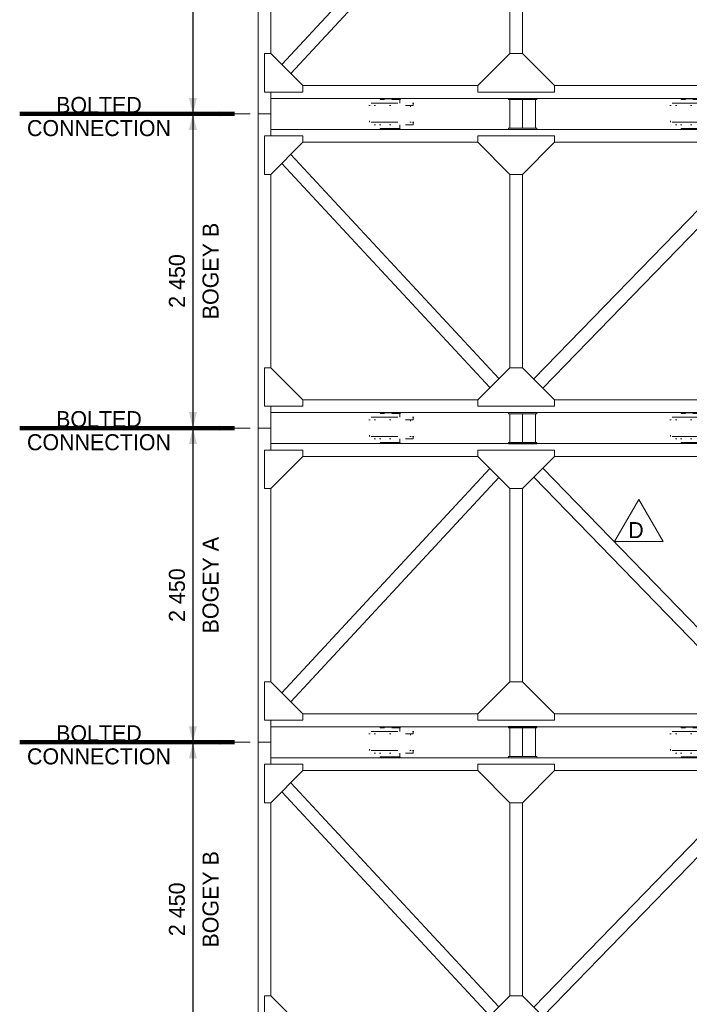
# Model space of a CAD drawing. Header units: millimetres. Extents: x -33820 to -12795, y -745548 to -730698.
# Tile 23 of 25: x -18768 to -16154, y -738821 to -734982. Entities that reach past the tile are written whole.
import ezdxf
from ezdxf.enums import TextEntityAlignment as Align

# ---------------------------------------------------------------- set-up
doc = ezdxf.new("R2010")
doc.units = ezdxf.units.MM
doc.header["$MEASUREMENT"] = 0
doc.linetypes.add('DGN Style 5', pattern=[208.174909, 89.217818, -118.957091])
doc.linetypes.add('DGN Style 6', pattern=[565.640967, 0.297393, -118.957091, 208.174909, -118.957091, 0.297393, -118.957091])
doc.styles.add('Style-ENGINEERING', font='ENGINEERING.shx')
doc.styles.add('Style-ENGINEERING_0', font='ENGINEERING.shx')
doc.dimstyles.new('MetricMM', dxfattribs={"dimtxt": 3, "dimasz": 3, "dimexe": 1.5, "dimexo": 1.5, "dimgap": 1.5, "dimtad": 1, "dimdec": 0, "dimzin": 7, "dimtxsty": 'Style-ENGINEERING_0', "dimcen": 0.09, "dimclrd": 1, "dimclre": 1, "dimclrt": 7, "dimadec": 0, "dimazin": 3, "dimtfac": 1, "dimtdec": 0, "dimtofl": 0, "dimtmove": 0, "dimatfit": 3, "dimfxl": 1, "dimtzin": 7, "dimlwd": -1, "dimlwe": 0, "dimarcsym": 0})

# ---------------------------------------------------------------- blocks, each defined once
blk = doc.blocks.new('*U416')
at = {"color": 7, "linetype": 'Continuous', "lineweight": 0}
for p, q in [((-4115, 1224.8), (-4115, -1224.9)), ((-4115, 1224.8), (-4014.8, 1224.8)), ((-4014.8, 1053.6), (-4014.8, 1224.8)), ((4014.9, 1103.6), (-4014.8, 1103.6)), ((-3764.8, 1003.6), (-2400, 1003.6)), ((-1800, 1003.6), (-350.2, 1003.6)), ((-3858.9, 909.5), (-2235.1, -838.8)), ((-258.7, 912.1), (-1962.2, -841.4)), ((-3929.7, 838.7), (-2305.8, -909.5)), ((-188, 841.4), (-1892.9, -913.7)), ((-4014.8, 753.6), (-4014.8, -753.7)), ((-2150.2, 753.9), (-2150.2, -754)), ((-2050, 753.6), (-2050, -753.7)), ((-4014.8, -1053.7), (-4014.8, -1224.9)), ((-3764.8, -1003.7), (-2400, -1003.7)), ((-1800, -1003.7), (-350.2, -1003.7)), ((4014.9, -1103.7), (-4014.8, -1103.7)), ((-4115, -1224.9), (-4014.8, -1224.9))]:
    blk.add_line(p, q, dxfattribs=at)
at = {"color": 7, "linetype": 'Continuous', "lineweight": 0, "flags": 128}
for points in [[(-4064.8, 1053.6), (-3764.8, 1053.6), (-3764.8, 1003.6), (-4014.8, 753.6), (-4064.8, 753.6), (-4064.8, 1053.6)], [(-2400, 1053.6), (-1800, 1053.6), (-1800, 1003.6), (-2050, 753.6), (-2150, 753.6), (-2400, 1003.6), (-2400, 1053.6)], [(-4064.8, -1053.7), (-3764.8, -1053.7), (-3764.8, -1003.7), (-4014.8, -753.7), (-4064.8, -753.7), (-4064.8, -1053.7)], [(-2400, -1053.7), (-1800, -1053.7), (-1800, -1003.7), (-2050, -753.7), (-2150, -753.7), (-2400, -1003.7), (-2400, -1053.7)]]:
    blk.add_lwpolyline(points, close=True, dxfattribs=at)
blk = doc.blocks.new('*U417')
at = {"color": 7, "linetype": 'Continuous', "lineweight": 0}
for p, q in [((-4115, 1224.8), (-4115, -1224.9)), ((-4115, 1224.8), (-4014.8, 1224.8)), ((-4014.8, 1053.6), (-4014.8, 1224.8)), ((4014.9, 1103.6), (-4014.8, 1103.6)), ((-3764.8, 1003.6), (-2400, 1003.6)), ((-1800, 1003.6), (-350.2, 1003.6)), ((-3858.9, 909.5), (-2235.1, -838.8)), ((-3929.7, 838.7), (-2305.8, -909.5)), ((-4014.8, 753.6), (-4014.8, -753.7)), ((-2150.2, 753.9), (-2150.2, -754)), ((-2050, 753.6), (-2050, -753.7))]:
    blk.add_line(p, q, dxfattribs=at)
at = {"color": 7, "linetype": 'Continuous', "lineweight": 0, "extrusion": (0, 0, -1), "flags": 128}
for points in [[(4064.8, 1053.6), (3764.8, 1053.6), (3764.8, 1003.6), (4014.8, 753.6), (4064.8, 753.6), (4064.8, 1053.6)], [(2400, 1053.6), (1800, 1053.6), (1800, 1003.6), (2050, 753.6), (2150, 753.6), (2400, 1003.6), (2400, 1053.6)]]:
    blk.add_lwpolyline(points, close=True, dxfattribs=at)
blk = doc.blocks.new('*U420')
at = {"color": 7, "linetype": 'DGN Style 6', "lineweight": 0, "flags": 128}
for points in [[(-181.2, 65), (181.2, 65), (181.2, 85), (-181.2, 85), (-181.2, 65)], [(-76.2, 118.5), (76.2, 118.5), (76.2, 113.5), (-76.2, 113.5), (-76.2, 118.5)], [(-181.2, -85), (181.2, -85), (181.2, -65), (-181.2, -65), (-181.2, -85)], [(-76.2, -113.5), (76.2, -113.5), (76.2, -118.5), (-76.2, -118.5), (-76.2, -113.5)]]:
    blk.add_lwpolyline(points, close=True, dxfattribs=at)
for points in [[(76.2, 85), (76.2, 113.5), (-76.2, 113.5), (-76.2, 85)], [(-159, 65), (-159, -65)], [(159, -65), (159, 65)], [(76.2, -85), (76.2, -113.5), (-76.2, -113.5), (-76.2, -85)]]:
    blk.add_lwpolyline(points, dxfattribs=at)
blk = doc.blocks.new('*U421')
at = {"color": 7, "linetype": 'DGN Style 6', "lineweight": 0, "flags": 128}
for points in [[(-181.2, 65), (181.2, 65), (181.2, 85), (-181.2, 85), (-181.2, 65)], [(-76.2, 118.5), (76.2, 118.5), (76.2, 113.5), (-76.2, 113.5), (-76.2, 118.5)], [(-181.2, -85), (181.2, -85), (181.2, -65), (-181.2, -65), (-181.2, -85)], [(-76.2, -113.5), (76.2, -113.5), (76.2, -118.5), (-76.2, -118.5), (-76.2, -113.5)]]:
    blk.add_lwpolyline(points, close=True, dxfattribs=at)
for points in [[(76.2, 85), (76.2, 113.5), (-76.2, 113.5), (-76.2, 85)], [(-159, 65), (-159, -65)], [(159, -65), (159, 65)], [(76.2, -85), (76.2, -113.5), (-76.2, -113.5), (-76.2, -85)]]:
    blk.add_lwpolyline(points, dxfattribs=at)
blk = doc.blocks.new('*U418')
at = {"color": 7, "linetype": 'DGN Style 6', "lineweight": 0, "rotation": 180}
for name, p in [('*U421', (-3085, 0)), ('*U420', (-735, 0))]:
    blk.add_blockref(name, p, dxfattribs=at)
blk = doc.blocks.new('*U427')
at = {"color": 7, "linetype": 'DGN Style 6', "lineweight": 0, "flags": 128}
for points in [[(-181.2, 65), (181.2, 65), (181.2, 85), (-181.2, 85), (-181.2, 65)], [(-76.2, 118.5), (76.2, 118.5), (76.2, 113.5), (-76.2, 113.5), (-76.2, 118.5)], [(-181.2, -85), (181.2, -85), (181.2, -65), (-181.2, -65), (-181.2, -85)], [(-76.2, -113.5), (76.2, -113.5), (76.2, -118.5), (-76.2, -118.5), (-76.2, -113.5)]]:
    blk.add_lwpolyline(points, close=True, dxfattribs=at)
for points in [[(76.2, 85), (76.2, 113.5), (-76.2, 113.5), (-76.2, 85)], [(-159, 65), (-159, -65)], [(159, -65), (159, 65)], [(76.2, -85), (76.2, -113.5), (-76.2, -113.5), (-76.2, -85)]]:
    blk.add_lwpolyline(points, dxfattribs=at)
blk = doc.blocks.new('*U428')
at = {"color": 7, "linetype": 'DGN Style 6', "lineweight": 0, "flags": 128}
for points in [[(-181.2, 65), (181.2, 65), (181.2, 85), (-181.2, 85), (-181.2, 65)], [(-76.2, 118.5), (76.2, 118.5), (76.2, 113.5), (-76.2, 113.5), (-76.2, 118.5)], [(-181.2, -85), (181.2, -85), (181.2, -65), (-181.2, -65), (-181.2, -85)], [(-76.2, -113.5), (76.2, -113.5), (76.2, -118.5), (-76.2, -118.5), (-76.2, -113.5)]]:
    blk.add_lwpolyline(points, close=True, dxfattribs=at)
for points in [[(76.2, 85), (76.2, 113.5), (-76.2, 113.5), (-76.2, 85)], [(-159, 65), (-159, -65)], [(159, -65), (159, 65)], [(76.2, -85), (76.2, -113.5), (-76.2, -113.5), (-76.2, -85)]]:
    blk.add_lwpolyline(points, dxfattribs=at)
blk = doc.blocks.new('*U425')
at = {"color": 7, "linetype": 'DGN Style 6', "lineweight": 0, "rotation": 180}
for name, p in [('*U428', (-3085, 0)), ('*U427', (-735, 0))]:
    blk.add_blockref(name, p, dxfattribs=at)
blk = doc.blocks.new('*U439')
at = {"color": 7, "linetype": 'Continuous', "lineweight": 0}
for p, q in [((-4115, 1224.8), (-4115, -1224.9)), ((-4115, 1224.8), (-4014.8, 1224.8)), ((-4014.8, 1053.6), (-4014.8, 1224.8)), ((4014.9, 1103.6), (-4014.8, 1103.6)), ((-3764.8, 1003.6), (-2400, 1003.6)), ((-1800, 1003.6), (-350.2, 1003.6)), ((-3858.9, 909.5), (-2235.1, -838.8)), ((-258.7, 912.1), (-1962.2, -841.4)), ((-3929.7, 838.7), (-2305.8, -909.5)), ((-188, 841.4), (-1892.9, -913.7)), ((-4014.8, 753.6), (-4014.8, -753.7)), ((-2150.2, 753.9), (-2150.2, -754)), ((-2050, 753.6), (-2050, -753.7))]:
    blk.add_line(p, q, dxfattribs=at)
at = {"color": 7, "linetype": 'Continuous', "lineweight": 0, "flags": 128}
for points in [[(-4064.8, 1053.6), (-3764.8, 1053.6), (-3764.8, 1003.6), (-4014.8, 753.6), (-4064.8, 753.6), (-4064.8, 1053.6)], [(-2400, 1053.6), (-1800, 1053.6), (-1800, 1003.6), (-2050, 753.6), (-2150, 753.6), (-2400, 1003.6), (-2400, 1053.6)], [(-4064.8, -1053.7), (-3764.8, -1053.7), (-3764.8, -1003.7), (-4014.8, -753.7), (-4064.8, -753.7), (-4064.8, -1053.7)], [(-2400, -1053.7), (-1800, -1053.7), (-1800, -1003.7), (-2050, -753.7), (-2150, -753.7), (-2400, -1003.7), (-2400, -1053.7)]]:
    blk.add_lwpolyline(points, close=True, dxfattribs=at)
blk = doc.blocks.new('*U440')
at = {"color": 7, "linetype": 'Continuous', "lineweight": 0}
for p, q in [((-4115, 1224.8), (-4115, -1224.9)), ((-4115, 1224.8), (-4014.8, 1224.8)), ((-4014.8, 1053.6), (-4014.8, 1224.8)), ((4014.9, 1103.6), (-4014.8, 1103.6)), ((-3764.8, 1003.6), (-2400, 1003.6)), ((-1800, 1003.6), (-350.2, 1003.6)), ((-3858.9, 909.5), (-2235.1, -838.8)), ((-258.7, 912.1), (-1962.2, -841.4)), ((-3929.7, 838.7), (-2305.8, -909.5)), ((-188, 841.4), (-1892.9, -913.7)), ((-4014.8, 753.6), (-4014.8, -753.7)), ((-2150.2, 753.9), (-2150.2, -754)), ((-2050, 753.6), (-2050, -753.7)), ((-4014.8, -1053.7), (-4014.8, -1224.9)), ((-3764.8, -1003.7), (-2400, -1003.7)), ((-1800, -1003.7), (-350.2, -1003.7)), ((4014.9, -1103.7), (-4014.8, -1103.7)), ((-4115, -1224.9), (-4014.8, -1224.9))]:
    blk.add_line(p, q, dxfattribs=at)
at = {"color": 7, "linetype": 'Continuous', "lineweight": 0, "extrusion": (0, 0, -1), "flags": 128}
for points in [[(4064.8, 1053.6), (3764.8, 1053.6), (3764.8, 1003.6), (4014.8, 753.6), (4064.8, 753.6), (4064.8, 1053.6)], [(2400, 1053.6), (1800, 1053.6), (1800, 1003.6), (2050, 753.6), (2150, 753.6), (2400, 1003.6), (2400, 1053.6)], [(4064.8, -1053.7), (3764.8, -1053.7), (3764.8, -1003.7), (4014.8, -753.7), (4064.8, -753.7), (4064.8, -1053.7)], [(2400, -1053.7), (1800, -1053.7), (1800, -1003.7), (2050, -753.7), (2150, -753.7), (2400, -1003.7), (2400, -1053.7)]]:
    blk.add_lwpolyline(points, close=True, dxfattribs=at)
blk = doc.blocks.new('*U443')
at = {"color": 7, "linetype": 'DGN Style 6', "lineweight": 0, "flags": 128}
for points in [[(-181.2, 65), (181.2, 65), (181.2, 85), (-181.2, 85), (-181.2, 65)], [(-76.2, 118.5), (76.2, 118.5), (76.2, 113.5), (-76.2, 113.5), (-76.2, 118.5)], [(-181.2, -85), (181.2, -85), (181.2, -65), (-181.2, -65), (-181.2, -85)], [(-76.2, -113.5), (76.2, -113.5), (76.2, -118.5), (-76.2, -118.5), (-76.2, -113.5)]]:
    blk.add_lwpolyline(points, close=True, dxfattribs=at)
for points in [[(76.2, 85), (76.2, 113.5), (-76.2, 113.5), (-76.2, 85)], [(-159, 65), (-159, -65)], [(159, -65), (159, 65)], [(76.2, -85), (76.2, -113.5), (-76.2, -113.5), (-76.2, -85)]]:
    blk.add_lwpolyline(points, dxfattribs=at)
blk = doc.blocks.new('*U444')
at = {"color": 7, "linetype": 'DGN Style 6', "lineweight": 0, "flags": 128}
for points in [[(-181.2, 65), (181.2, 65), (181.2, 85), (-181.2, 85), (-181.2, 65)], [(-76.2, 118.5), (76.2, 118.5), (76.2, 113.5), (-76.2, 113.5), (-76.2, 118.5)], [(-181.2, -85), (181.2, -85), (181.2, -65), (-181.2, -65), (-181.2, -85)], [(-76.2, -113.5), (76.2, -113.5), (76.2, -118.5), (-76.2, -118.5), (-76.2, -113.5)]]:
    blk.add_lwpolyline(points, close=True, dxfattribs=at)
for points in [[(76.2, 85), (76.2, 113.5), (-76.2, 113.5), (-76.2, 85)], [(-159, 65), (-159, -65)], [(159, -65), (159, 65)], [(76.2, -85), (76.2, -113.5), (-76.2, -113.5), (-76.2, -85)]]:
    blk.add_lwpolyline(points, dxfattribs=at)
blk = doc.blocks.new('*U441')
at = {"color": 7, "linetype": 'DGN Style 6', "lineweight": 0, "rotation": 180}
for name, p in [('*U444', (-3085, 0)), ('*U443', (-735, 0))]:
    blk.add_blockref(name, p, dxfattribs=at)
blk = doc.blocks.new('*U450')
at = {"color": 7, "linetype": 'DGN Style 6', "lineweight": 0, "flags": 128}
for points in [[(-181.2, 65), (181.2, 65), (181.2, 85), (-181.2, 85), (-181.2, 65)], [(-76.2, 118.5), (76.2, 118.5), (76.2, 113.5), (-76.2, 113.5), (-76.2, 118.5)], [(-181.2, -85), (181.2, -85), (181.2, -65), (-181.2, -65), (-181.2, -85)], [(-76.2, -113.5), (76.2, -113.5), (76.2, -118.5), (-76.2, -118.5), (-76.2, -113.5)]]:
    blk.add_lwpolyline(points, close=True, dxfattribs=at)
for points in [[(76.2, 85), (76.2, 113.5), (-76.2, 113.5), (-76.2, 85)], [(-159, 65), (-159, -65)], [(159, -65), (159, 65)], [(76.2, -85), (76.2, -113.5), (-76.2, -113.5), (-76.2, -85)]]:
    blk.add_lwpolyline(points, dxfattribs=at)
blk = doc.blocks.new('*U451')
at = {"color": 7, "linetype": 'DGN Style 6', "lineweight": 0, "flags": 128}
for points in [[(-181.2, 65), (181.2, 65), (181.2, 85), (-181.2, 85), (-181.2, 65)], [(-76.2, 118.5), (76.2, 118.5), (76.2, 113.5), (-76.2, 113.5), (-76.2, 118.5)], [(-181.2, -85), (181.2, -85), (181.2, -65), (-181.2, -65), (-181.2, -85)], [(-76.2, -113.5), (76.2, -113.5), (76.2, -118.5), (-76.2, -118.5), (-76.2, -113.5)]]:
    blk.add_lwpolyline(points, close=True, dxfattribs=at)
for points in [[(76.2, 85), (76.2, 113.5), (-76.2, 113.5), (-76.2, 85)], [(-159, 65), (-159, -65)], [(159, -65), (159, 65)], [(76.2, -85), (76.2, -113.5), (-76.2, -113.5), (-76.2, -85)]]:
    blk.add_lwpolyline(points, dxfattribs=at)
blk = doc.blocks.new('*U448')
at = {"color": 7, "linetype": 'DGN Style 6', "lineweight": 0, "rotation": 180}
for name, p in [('*U451', (-3085, 0)), ('*U450', (-735, 0))]:
    blk.add_blockref(name, p, dxfattribs=at)
blk = doc.blocks.new('*U457')
at = {"color": 7, "linetype": 'DGN Style 6', "lineweight": 0, "flags": 128}
for points in [[(-181.2, 65), (181.2, 65), (181.2, 85), (-181.2, 85), (-181.2, 65)], [(-76.2, 118.5), (76.2, 118.5), (76.2, 113.5), (-76.2, 113.5), (-76.2, 118.5)], [(-181.2, -85), (181.2, -85), (181.2, -65), (-181.2, -65), (-181.2, -85)], [(-76.2, -113.5), (76.2, -113.5), (76.2, -118.5), (-76.2, -118.5), (-76.2, -113.5)]]:
    blk.add_lwpolyline(points, close=True, dxfattribs=at)
for points in [[(76.2, 85), (76.2, 113.5), (-76.2, 113.5), (-76.2, 85)], [(-159, 65), (-159, -65)], [(159, -65), (159, 65)], [(76.2, -85), (76.2, -113.5), (-76.2, -113.5), (-76.2, -85)]]:
    blk.add_lwpolyline(points, dxfattribs=at)
blk = doc.blocks.new('*U458')
at = {"color": 7, "linetype": 'DGN Style 6', "lineweight": 0, "flags": 128}
for points in [[(-181.2, 65), (181.2, 65), (181.2, 85), (-181.2, 85), (-181.2, 65)], [(-76.2, 118.5), (76.2, 118.5), (76.2, 113.5), (-76.2, 113.5), (-76.2, 118.5)], [(-181.2, -85), (181.2, -85), (181.2, -65), (-181.2, -65), (-181.2, -85)], [(-76.2, -113.5), (76.2, -113.5), (76.2, -118.5), (-76.2, -118.5), (-76.2, -113.5)]]:
    blk.add_lwpolyline(points, close=True, dxfattribs=at)
for points in [[(76.2, 85), (76.2, 113.5), (-76.2, 113.5), (-76.2, 85)], [(-159, 65), (-159, -65)], [(159, -65), (159, 65)], [(76.2, -85), (76.2, -113.5), (-76.2, -113.5), (-76.2, -85)]]:
    blk.add_lwpolyline(points, dxfattribs=at)
blk = doc.blocks.new('*U455')
at = {"color": 7, "linetype": 'DGN Style 6', "lineweight": 0, "rotation": 180}
for name, p in [('*U458', (-3085, 0)), ('*U457', (-735, 0))]:
    blk.add_blockref(name, p, dxfattribs=at)
blk = doc.blocks.new('*D496')
at = {"color": 1, "linetype": 'Continuous', "lineweight": 0, "transparency": 16777216}
for p, q in [((5438.9, 3997.6), (5197.2, 3997.6)), ((5438.9, 2772.8), (5197.2, 2772.8))]:
    blk.add_line(p, q, dxfattribs=at)
at = {"color": 1, "linetype": 'Continuous', "transparency": 16777216}
blk.add_line((5216, 3997.6), (5216, 2772.8), dxfattribs=at)
at = {"color": 1, "linetype": 'Continuous', "lineweight": 0, "transparency": 16777216, "extrusion": (0, 0, -1)}
blk.add_solid([(-5200.3, 3935.1), (-5216, 3997.6), (-5231.6, 3935.1)], dxfattribs=at)
at = {"color": 1, "linetype": 'Continuous', "lineweight": 0, "transparency": 16777216}
blk.add_solid([(5231.6, 2835.3), (5216, 2772.8), (5200.3, 2835.3)], dxfattribs=at)
at = {"layer": 'Defpoints', "color": 7, "linetype": 'Continuous', "lineweight": 0, "transparency": 16777216}
for p in [(5470.2, 3997.6), (5216, 3385.2), (5216, 2772.8), (5470.2, 2772.8)]:
    blk.add_point(p, dxfattribs=at)
at = {"color": 7, "linetype": 'Continuous', "lineweight": 0, "transparency": 16777216, "style": 'Style-ENGINEERING'}
blk.add_text('2 450', height=62.5, rotation=90, dxfattribs=at).set_placement((5153.5, 3241.8), align=Align.MIDDLE_LEFT)
blk = doc.blocks.new('*D497')
at = {"color": 1, "linetype": 'Continuous', "lineweight": 0, "transparency": 16777216}
for p, q in [((5438.9, 2772.8), (5197.2, 2772.8)), ((5438.9, 1547.9), (5197.2, 1547.9))]:
    blk.add_line(p, q, dxfattribs=at)
at = {"color": 1, "linetype": 'Continuous', "transparency": 16777216}
blk.add_line((5216, 2772.8), (5216, 1547.9), dxfattribs=at)
at = {"color": 1, "linetype": 'Continuous', "lineweight": 0, "transparency": 16777216, "extrusion": (0, 0, -1)}
blk.add_solid([(-5200.3, 2710.3), (-5216, 2772.8), (-5231.6, 2710.3)], dxfattribs=at)
at = {"color": 1, "linetype": 'Continuous', "lineweight": 0, "transparency": 16777216}
blk.add_solid([(5231.6, 1610.4), (5216, 1547.9), (5200.3, 1610.4)], dxfattribs=at)
at = {"layer": 'Defpoints', "color": 7, "linetype": 'Continuous', "lineweight": 0, "transparency": 16777216}
for p in [(5470.2, 2772.8), (5216, 2160.4), (5216, 1547.9), (5470.2, 1547.9)]:
    blk.add_point(p, dxfattribs=at)
at = {"color": 7, "linetype": 'Continuous', "lineweight": 0, "transparency": 16777216, "style": 'Style-ENGINEERING'}
blk.add_text('2 450', height=62.5, rotation=90, dxfattribs=at).set_placement((5153.5, 2016.9), align=Align.MIDDLE_LEFT)
blk = doc.blocks.new('*D498')
at = {"color": 1, "linetype": 'Continuous', "lineweight": 0, "transparency": 16777216}
for p, q in [((5438.9, 1547.9), (5197.2, 1547.9)), ((5438.9, 323.1), (5197.2, 323.1))]:
    blk.add_line(p, q, dxfattribs=at)
at = {"color": 1, "linetype": 'Continuous', "transparency": 16777216}
blk.add_line((5216, 1547.9), (5216, 323.1), dxfattribs=at)
at = {"color": 1, "linetype": 'Continuous', "lineweight": 0, "transparency": 16777216, "extrusion": (0, 0, -1)}
blk.add_solid([(-5200.3, 1485.4), (-5216, 1547.9), (-5231.6, 1485.4)], dxfattribs=at)
at = {"color": 1, "linetype": 'Continuous', "lineweight": 0, "transparency": 16777216}
blk.add_solid([(5231.6, 385.6), (5216, 323.1), (5200.3, 385.6)], dxfattribs=at)
at = {"layer": 'Defpoints', "color": 7, "linetype": 'Continuous', "lineweight": 0, "transparency": 16777216}
for p in [(5470.2, 1547.9), (5216, 935.5), (5216, 323.1), (5470.2, 323.1)]:
    blk.add_point(p, dxfattribs=at)
at = {"color": 7, "linetype": 'Continuous', "lineweight": 0, "transparency": 16777216, "style": 'Style-ENGINEERING'}
blk.add_text('2 450', height=62.5, rotation=90, dxfattribs=at).set_placement((5153.5, 792.1), align=Align.MIDDLE_LEFT)
blk = doc.blocks.new('*D499')
at = {"color": 1, "linetype": 'Continuous', "lineweight": 0, "transparency": 16777216}
for p, q in [((5438.9, 323.1), (5197.2, 323.1)), ((5438.9, -901.8), (5197.2, -901.8))]:
    blk.add_line(p, q, dxfattribs=at)
at = {"color": 1, "linetype": 'Continuous', "transparency": 16777216}
blk.add_line((5216, 323.1), (5216, -901.8), dxfattribs=at)
at = {"color": 1, "linetype": 'Continuous', "lineweight": 0, "transparency": 16777216, "extrusion": (0, 0, -1)}
blk.add_solid([(-5200.3, 260.6), (-5216, 323.1), (-5231.6, 260.6)], dxfattribs=at)
at = {"color": 1, "linetype": 'Continuous', "lineweight": 0, "transparency": 16777216}
blk.add_solid([(5231.6, -839.3), (5216, -901.8), (5200.3, -839.3)], dxfattribs=at)
at = {"layer": 'Defpoints', "color": 7, "linetype": 'Continuous', "lineweight": 0, "transparency": 16777216}
for p in [(5470.2, 323.1), (5216, -289.4), (5216, -901.8), (5470.2, -901.8)]:
    blk.add_point(p, dxfattribs=at)
at = {"color": 7, "linetype": 'Continuous', "lineweight": 0, "transparency": 16777216, "style": 'Style-ENGINEERING'}
blk.add_text('2 450', height=62.5, rotation=90, dxfattribs=at).set_placement((5153.5, -432.8), align=Align.MIDDLE_LEFT)
blk = doc.blocks.new('*U601')
at = {"color": 7, "linetype": 'Continuous', "lineweight": 0, "ltscale": 0.5}
for p, q in [((-50, 55.8), (-50, -55.7)), ((0, 55.8), (0, -55.7)), ((50, 55.8), (50, -55.7))]:
    blk.add_line(p, q, dxfattribs=at)
at = {"color": 7, "linetype": 'Continuous', "lineweight": 0, "flags": 128}
for points in [[(-55, 60.8), (-55, 55.8), (55, 55.8), (55, 60.8), (-55, 60.8)], [(-55, -55.7), (-55, -60.7), (55, -60.7), (55, -55.7), (-55, -55.7)]]:
    blk.add_lwpolyline(points, close=True, dxfattribs=at)
blk = doc.blocks.new('*U603')
at = {"color": 7, "linetype": 'Continuous', "lineweight": 0, "ltscale": 0.5}
for p, q in [((-50, 55.8), (-50, -55.7)), ((0, 55.8), (0, -55.7)), ((50, 55.8), (50, -55.7))]:
    blk.add_line(p, q, dxfattribs=at)
at = {"color": 7, "linetype": 'Continuous', "lineweight": 0, "flags": 128}
for points in [[(-55, 60.8), (-55, 55.8), (55, 55.8), (55, 60.8), (-55, 60.8)], [(-55, -55.7), (-55, -60.7), (55, -60.7), (55, -55.7), (-55, -55.7)]]:
    blk.add_lwpolyline(points, close=True, dxfattribs=at)
blk = doc.blocks.new('*U605')
at = {"color": 7, "linetype": 'Continuous', "lineweight": 0, "ltscale": 0.5}
for p, q in [((-50, 55.8), (-50, -55.7)), ((0, 55.8), (0, -55.7)), ((50, 55.8), (50, -55.7))]:
    blk.add_line(p, q, dxfattribs=at)
at = {"color": 7, "linetype": 'Continuous', "lineweight": 0, "flags": 128}
for points in [[(-55, 60.8), (-55, 55.8), (55, 55.8), (55, 60.8), (-55, 60.8)], [(-55, -55.7), (-55, -60.7), (55, -60.7), (55, -55.7), (-55, -55.7)]]:
    blk.add_lwpolyline(points, close=True, dxfattribs=at)
blk = doc.blocks.new('*U643')
at = {"color": 1, "linetype": 'Continuous', "lineweight": 13, "flags": 128}
blk.add_lwpolyline([(0, 85.9), (95, -78.7), (-95, -78.7), (0, 85.9)], close=True, dxfattribs=at)
at = {"color": 7, "linetype": 'DGN Style 5', "lineweight": 0, "insert": (19.7, -33.8), "char_height": 62.5, "attachment_point": 6, "line_spacing_factor": 0.6, "style": 'Style-ENGINEERING'}
blk.add_mtext('D', dxfattribs=at)
blk = doc.blocks.new('*U327')
at = {"color": 7, "linetype": 'Continuous', "lineweight": 0, "extrusion": (0, 0, -1), "xscale": 0.5000000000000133, "yscale": 0.5000000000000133, "zscale": 0.5000000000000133, "rotation": 180}
for name, p in [('*U417', (-7527.64, 3385.2)), ('*U440', (-7527.64, 935.49))]:
    blk.add_blockref(name, p, dxfattribs=at)
at = {"color": 7, "linetype": 'DGN Style 6', "lineweight": 0, "xscale": 0.5000000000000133, "yscale": 0.5000000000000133, "zscale": 0.5000000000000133}
for name, p in [('*U418', (7527.64, 2772.81)), ('*U425', (7527.64, 2772.81)), ('*U455', (7527.64, 1547.95)), ('*U441', (7527.64, 323.09)), ('*U448', (7527.64, 323.09))]:
    blk.add_blockref(name, p, dxfattribs=at)
at = {"color": 7, "linetype": 'Continuous', "lineweight": 0}
for name, p in [('*U601', (6502.65, 2772.76)), ('*U603', (6502.65, 1547.9)), ('*U605', (6502.65, 323.04))]:
    blk.add_blockref(name, p, dxfattribs=at)
at = {"color": 7, "linetype": 'Continuous', "lineweight": 0, "xscale": 0.5000000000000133, "yscale": 0.5000000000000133, "zscale": 0.5000000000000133}
for name, p in [('*U416', (7527.64, 2160.37)), ('*U439', (7527.64, -289.35))]:
    blk.add_blockref(name, p, dxfattribs=at)
at = {"color": 1, "linetype": 'Continuous', "lineweight": 13}
blk.add_blockref('*U643', (6955.8, 1184), dxfattribs=at)
at = {"color": 7, "linetype": 'DGN Style 5', "lineweight": 0, "char_height": 62.5, "width": 828.6175, "attachment_point": 5, "line_spacing_factor": 0.86543, "style": 'Style-ENGINEERING'}
for insert in [(4849.27, 2762.37), (4849.27, 1537.51), (4849.27, 312.65)]:
    blk.add_mtext('BOLTED CONNECTION', dxfattribs=dict(at, insert=insert))
at = {"color": 7, "linetype": 'DGN Style 5', "lineweight": 0, "char_height": 62.5, "width": 828.6175, "attachment_point": 5, "rotation": 90, "line_spacing_factor": 0.6, "style": 'Style-ENGINEERING'}
for s, insert in [('BOGEY B', (5285.11, 2160.36)), ('BOGEY A', (5285.11, 935.5)), ('BOGEY B', (5285.11, -289.36))]:
    blk.add_mtext(s, dxfattribs=dict(at, insert=insert))
at = {"color": 1, "linetype": 'Continuous'}
for base, p1, p2, picture, middle in [((5215.96, 2772.79), (5470.17, 3997.64), (5470.17, 2772.79), '*D496', (5215.96, 3385.22)), ((5215.96, 1547.93), (5470.17, 2772.79), (5470.17, 1547.93), '*D497', (5215.96, 2160.36)), ((5215.96, 323.07), (5470.17, 1547.93), (5470.17, 323.07), '*D498', (5215.96, 935.5)), ((5215.96, -901.79), (5470.17, 323.07), (5470.17, -901.79), '*D499', (5215.96, -289.36))]:
    dim = blk.add_linear_dim(base=base, p1=p1, p2=p2, angle=270, text='\\FSTANDARD;<>', dimstyle='MetricMM', override={"dimtxt": 62.5, "dimasz": 62.5, "dimexe": 18.75, "dimexo": 31.25, "dimgap": 31.25, "dimlfac": 2}, dxfattribs=at)
    dim.commit()
    dim.dimension.update_dxf_attribs({"geometry": picture, "text_midpoint": middle})
for points in [[(5378.43, 2772.79), (4539.81, 2772.79)], [(5378.43, 1547.93), (4539.81, 1547.93)], [(5378.43, 323.07), (4539.81, 323.07)]]:
    blk.add_leader(points, dimstyle='MetricMM', override={"dimtxt": 62.5, "dimasz": 62.5, "dimgap": 31.25, "dimclrd": 0, "dimlwd": 65534}, dxfattribs=at)

msp = doc.modelspace()

# ---------------------------------------------------------------- block references
at = {"color": 7, "linetype": 'Continuous', "lineweight": 13}
msp.add_blockref('*U327', (-23307.55, -738122.65), dxfattribs=at)

doc.saveas('drawing.dxf')
